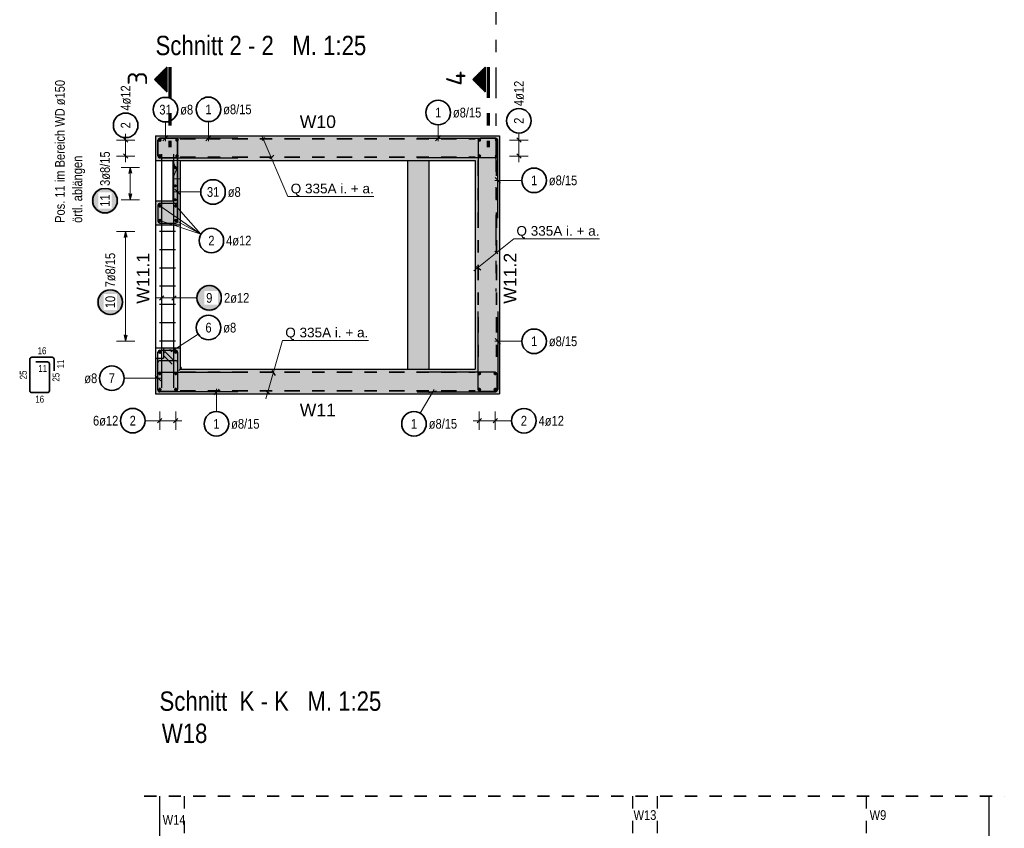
# Model space of a CAD drawing. Header units: millimetres. Extents: x -12.7 to 49.1, y -8.7 to 26.3.
# Tile 27 of 35: x 28.7 to 36.7, y 8.3 to 14.9. Entities that reach past the tile are written whole.
import ezdxf
from ezdxf.enums import TextEntityAlignment as Align

# ---------------------------------------------------------------- set-up
doc = ezdxf.new("R2010")
doc.units = ezdxf.units.MM
for name, pattern in [('DASHDOT', [1, 0.5, -0.25, 0, -0.25]), ('DASHDOTX2', [2, 1, -0.5, 0, -0.5]), ('HIDDEN', [0.375, 0.25, -0.125])]:
    doc.linetypes.add(name, pattern=pattern)
doc.layers.add('nplo Bewehrung', color=7, linetype='Continuous', lineweight=20)
doc.styles.add('Arial', font='arial.ttf')
doc.styles.add('Arial Narrow', font='ARIALN.TTF')
doc.styles.add('isocp', font='isocp', dxfattribs={"width": 1.1})
pattern_1 = [(360, (0, 0), (2e-18, 0.01), [])]

msp = doc.modelspace()

# ---------------------------------------------------------------- hatches: boundary and pattern name
at = {"lineweight": 50}
h = msp.add_hatch(dxfattribs=at)
h.set_pattern_fill('Mau', color=4, scale=0.01, angle=360, style=0, pattern_type=2)
h.set_pattern_definition(pattern_1)
h.paths.add_polyline_path([(29.9017, 14.3046), (29.9017, 14.5046), (29.8017, 14.4046)])
h = msp.add_hatch(dxfattribs=at)
h.set_pattern_fill('Mau', color=4, scale=0.01, angle=360, style=0, pattern_type=2)
h.set_pattern_definition(pattern_1)
h.paths.add_polyline_path([(32.4928, 14.3046), (32.4928, 14.5046), (32.3928, 14.4046)])
at = {"lineweight": 13, "true_color": 0xd7ffd7}
for points in [[(29.8096, 13.9464), (32.6096, 13.9464), (32.4096, 13.7464), (29.8096, 13.7464)], [(32.6096, 13.9464), (32.6096, 11.8464), (32.4096, 12.0464), (32.4096, 13.7464)], [(30.0096, 13.7464), (30.0096, 13.2214), (29.8096, 13.2214), (29.8096, 13.4164), (29.9496, 13.4164), (29.9496, 13.7464)], [(30.0096, 12.2214), (30.0096, 11.8464), (29.8096, 11.8464), (29.8096, 12.1364), (29.8746, 12.1364), (29.8746, 12.2214)], [(32.4096, 12.0464), (32.6096, 11.8464), (30.0096, 11.8464), (30.0096, 12.0464)]]:
    msp.add_hatch(color=254, dxfattribs=at).paths.add_polyline_path(points)
at = {"lineweight": 13, "true_color": 0xf08e8e}
msp.add_hatch(color=11, dxfattribs=at).paths.add_polyline_path([(32.0345, 13.7463), (32.0345, 12.0464), (31.8595, 12.0464), (31.8595, 13.7463)])
at = {"lineweight": 25, "true_color": 0xffffff}
for points in [[(29.5083, 13.4186), (29.5082, 13.4225), (29.508, 13.4263), (29.5077, 13.4301), (29.5072, 13.4339), (29.5066, 13.4377), (29.5059, 13.4415), (29.505, 13.4452), (29.5041, 13.4489), (29.5029, 13.4526), (29.5017, 13.4562), (29.5003, 13.4598), (29.4988, 13.4634), (29.4972, 13.4668), (29.4954, 13.4703), (29.4936, 13.4736), (29.4916, 13.4769), (29.4895, 13.4801), (29.4873, 13.4833), (29.485, 13.4863), (29.4826, 13.4893), (29.4801, 13.4922), (29.4774, 13.495), (29.4747, 13.4977), (29.4719, 13.5004), (29.469, 13.5029), (29.466, 13.5053), (29.463, 13.5076), (29.4598, 13.5098), (29.4566, 13.5119), (29.4533, 13.5139), (29.45, 13.5157), (29.4465, 13.5175), (29.4431, 13.5191), (29.4395, 13.5206), (29.4359, 13.522), (29.4323, 13.5232), (29.4286, 13.5244), (29.4249, 13.5254), (29.4212, 13.5262), (29.4174, 13.5269), (29.4136, 13.5275), (29.4098, 13.528), (29.406, 13.5284), (29.4022, 13.5286), (29.3983, 13.5286), (29.3945, 13.5286), (29.3906, 13.5284), (29.3868, 13.528), (29.383, 13.5275), (29.3792, 13.5269), (29.3754, 13.5262), (29.3717, 13.5254), (29.368, 13.5244), (29.3643, 13.5232), (29.3607, 13.522), (29.3571, 13.5206), (29.3536, 13.5191), (29.3501, 13.5175), (29.3467, 13.5157), (29.3433, 13.5139), (29.34, 13.5119), (29.3368, 13.5098), (29.3337, 13.5076), (29.3306, 13.5053), (29.3276, 13.5029), (29.3247, 13.5004), (29.3219, 13.4977), (29.3192, 13.495), (29.3166, 13.4922), (29.314, 13.4893), (29.3116, 13.4863), (29.3093, 13.4833), (29.3071, 13.4801), (29.305, 13.4769), (29.303, 13.4736), (29.3012, 13.4703), (29.2994, 13.4668), (29.2978, 13.4634), (29.2963, 13.4598), (29.2949, 13.4562), (29.2937, 13.4526), (29.2926, 13.4489), (29.2916, 13.4452), (29.2907, 13.4415), (29.29, 13.4377), (29.2894, 13.4339), (29.2889, 13.4301), (29.2886, 13.4263), (29.2884, 13.4225), (29.2883, 13.4186), (29.2884, 13.4148), (29.2886, 13.4109), (29.2889, 13.4071), (29.2894, 13.4033), (29.29, 13.3995), (29.2907, 13.3957), (29.2916, 13.392), (29.2926, 13.3883), (29.2937, 13.3846), (29.2949, 13.381), (29.2963, 13.3774), (29.2978, 13.3739), (29.2994, 13.3704), (29.3012, 13.367), (29.303, 13.3636), (29.305, 13.3603), (29.3071, 13.3571), (29.3093, 13.354), (29.3116, 13.3509), (29.314, 13.3479), (29.3166, 13.345), (29.3192, 13.3422), (29.3219, 13.3395), (29.3247, 13.3369), (29.3276, 13.3344), (29.3306, 13.3319), (29.3337, 13.3296), (29.3368, 13.3274), (29.34, 13.3253), (29.3433, 13.3234), (29.3467, 13.3215), (29.3501, 13.3198), (29.3536, 13.3181), (29.3571, 13.3166), (29.3607, 13.3153), (29.3643, 13.314), (29.368, 13.3129), (29.3717, 13.3119), (29.3754, 13.311), (29.3792, 13.3103), (29.383, 13.3097), (29.3868, 13.3092), (29.3906, 13.3089), (29.3945, 13.3087), (29.3983, 13.3086), (29.4022, 13.3087), (29.406, 13.3089), (29.4098, 13.3092), (29.4136, 13.3097), (29.4174, 13.3103), (29.4212, 13.311), (29.4249, 13.3119), (29.4286, 13.3129), (29.4323, 13.314), (29.4359, 13.3153), (29.4395, 13.3166), (29.4431, 13.3181), (29.4465, 13.3198), (29.45, 13.3215), (29.4533, 13.3234), (29.4566, 13.3253), (29.4598, 13.3274), (29.463, 13.3296), (29.466, 13.3319), (29.469, 13.3344), (29.4719, 13.3369), (29.4747, 13.3395), (29.4774, 13.3422), (29.4801, 13.345), (29.4826, 13.3479), (29.485, 13.3509), (29.4873, 13.354), (29.4895, 13.3571), (29.4916, 13.3603), (29.4936, 13.3636), (29.4954, 13.367), (29.4972, 13.3704), (29.4988, 13.3739), (29.5003, 13.3774), (29.5017, 13.381), (29.5029, 13.3846), (29.5041, 13.3883), (29.505, 13.392), (29.5059, 13.3957), (29.5066, 13.3995), (29.5072, 13.4033), (29.5077, 13.4071), (29.508, 13.4109)], [(29.5515, 12.5926), (29.5514, 12.5964), (29.5512, 12.6003), (29.5509, 12.6041), (29.5504, 12.6079), (29.5498, 12.6117), (29.5491, 12.6154), (29.5482, 12.6192), (29.5472, 12.6229), (29.5461, 12.6266), (29.5448, 12.6302), (29.5434, 12.6338), (29.5419, 12.6373), (29.5403, 12.6408), (29.5386, 12.6442), (29.5367, 12.6476), (29.5347, 12.6509), (29.5327, 12.6541), (29.5304, 12.6572), (29.5281, 12.6603), (29.5257, 12.6633), (29.5232, 12.6662), (29.5206, 12.669), (29.5179, 12.6717), (29.5151, 12.6743), (29.5122, 12.6768), (29.5092, 12.6793), (29.5061, 12.6816), (29.503, 12.6838), (29.4997, 12.6859), (29.4965, 12.6878), (29.4931, 12.6897), (29.4897, 12.6914), (29.4862, 12.6931), (29.4827, 12.6946), (29.4791, 12.6959), (29.4754, 12.6972), (29.4718, 12.6983), (29.4681, 12.6993), (29.4643, 12.7002), (29.4606, 12.7009), (29.4568, 12.7015), (29.453, 12.702), (29.4491, 12.7023), (29.4453, 12.7025), (29.4415, 12.7026), (29.4376, 12.7025), (29.4338, 12.7023), (29.43, 12.702), (29.4261, 12.7015), (29.4224, 12.7009), (29.4186, 12.7002), (29.4148, 12.6993), (29.4111, 12.6983), (29.4075, 12.6972), (29.4038, 12.6959), (29.4002, 12.6946), (29.3967, 12.6931), (29.3932, 12.6914), (29.3898, 12.6897), (29.3865, 12.6878), (29.3832, 12.6859), (29.3799, 12.6838), (29.3768, 12.6816), (29.3737, 12.6793), (29.3707, 12.6768), (29.3679, 12.6743), (29.365, 12.6717), (29.3623, 12.669), (29.3597, 12.6662), (29.3572, 12.6633), (29.3548, 12.6603), (29.3525, 12.6572), (29.3503, 12.6541), (29.3482, 12.6509), (29.3462, 12.6476), (29.3443, 12.6442), (29.3426, 12.6408), (29.341, 12.6373), (29.3395, 12.6338), (29.3381, 12.6302), (29.3368, 12.6266), (29.3357, 12.6229), (29.3347, 12.6192), (29.3339, 12.6154), (29.3331, 12.6117), (29.3325, 12.6079), (29.3321, 12.6041), (29.3317, 12.6003), (29.3315, 12.5964), (29.3315, 12.5926), (29.3315, 12.5887), (29.3317, 12.5849), (29.3321, 12.5811), (29.3325, 12.5773), (29.3331, 12.5735), (29.3339, 12.5697), (29.3347, 12.566), (29.3357, 12.5623), (29.3368, 12.5586), (29.3381, 12.555), (29.3395, 12.5514), (29.341, 12.5478), (29.3426, 12.5444), (29.3443, 12.5409), (29.3462, 12.5376), (29.3482, 12.5343), (29.3503, 12.5311), (29.3525, 12.5279), (29.3548, 12.5249), (29.3572, 12.5219), (29.3597, 12.519), (29.3623, 12.5162), (29.365, 12.5135), (29.3679, 12.5108), (29.3707, 12.5083), (29.3737, 12.5059), (29.3768, 12.5036), (29.3799, 12.5014), (29.3832, 12.4993), (29.3865, 12.4973), (29.3898, 12.4955), (29.3932, 12.4937), (29.3967, 12.4921), (29.4002, 12.4906), (29.4038, 12.4892), (29.4075, 12.488), (29.4111, 12.4868), (29.4148, 12.4858), (29.4186, 12.485), (29.4224, 12.4843), (29.4261, 12.4836), (29.43, 12.4832), (29.4338, 12.4828), (29.4376, 12.4826), (29.4415, 12.4826), (29.4453, 12.4826), (29.4491, 12.4828), (29.453, 12.4832), (29.4568, 12.4836), (29.4606, 12.4843), (29.4643, 12.485), (29.4681, 12.4858), (29.4718, 12.4868), (29.4754, 12.488), (29.4791, 12.4892), (29.4827, 12.4906), (29.4862, 12.4921), (29.4897, 12.4937), (29.4931, 12.4955), (29.4965, 12.4973), (29.4997, 12.4993), (29.503, 12.5014), (29.5061, 12.5036), (29.5092, 12.5059), (29.5122, 12.5083), (29.5151, 12.5108), (29.5179, 12.5135), (29.5206, 12.5162), (29.5232, 12.519), (29.5257, 12.5219), (29.5281, 12.5249), (29.5304, 12.5279), (29.5327, 12.5311), (29.5347, 12.5343), (29.5367, 12.5376), (29.5386, 12.5409), (29.5403, 12.5444), (29.5419, 12.5478), (29.5434, 12.5514), (29.5448, 12.555), (29.5461, 12.5586), (29.5472, 12.5623), (29.5482, 12.566), (29.5491, 12.5697), (29.5498, 12.5735), (29.5504, 12.5773), (29.5509, 12.5811), (29.5512, 12.5849)], [(30.357, 12.6273), (30.357, 12.6311), (30.3568, 12.635), (30.3564, 12.6388), (30.356, 12.6426), (30.3554, 12.6464), (30.3546, 12.6502), (30.3538, 12.6539), (30.3528, 12.6576), (30.3516, 12.6613), (30.3504, 12.6649), (30.349, 12.6685), (30.3475, 12.672), (30.3459, 12.6755), (30.3441, 12.6789), (30.3423, 12.6823), (30.3403, 12.6856), (30.3382, 12.6888), (30.336, 12.6919), (30.3337, 12.695), (30.3313, 12.698), (30.3288, 12.7009), (30.3262, 12.7037), (30.3234, 12.7064), (30.3206, 12.709), (30.3177, 12.7115), (30.3147, 12.714), (30.3117, 12.7163), (30.3085, 12.7185), (30.3053, 12.7206), (30.302, 12.7225), (30.2987, 12.7244), (30.2952, 12.7261), (30.2918, 12.7278), (30.2882, 12.7293), (30.2846, 12.7306), (30.281, 12.7319), (30.2773, 12.733), (30.2736, 12.734), (30.2699, 12.7349), (30.2661, 12.7356), (30.2623, 12.7362), (30.2585, 12.7367), (30.2547, 12.737), (30.2509, 12.7372), (30.247, 12.7373), (30.2432, 12.7372), (30.2394, 12.737), (30.2355, 12.7367), (30.2317, 12.7362), (30.2279, 12.7356), (30.2242, 12.7349), (30.2204, 12.734), (30.2167, 12.733), (30.213, 12.7319), (30.2094, 12.7306), (30.2058, 12.7293), (30.2023, 12.7278), (30.1988, 12.7261), (30.1954, 12.7244), (30.192, 12.7225), (30.1887, 12.7206), (30.1855, 12.7185), (30.1824, 12.7163), (30.1793, 12.714), (30.1763, 12.7115), (30.1734, 12.709), (30.1706, 12.7064), (30.1679, 12.7037), (30.1653, 12.7009), (30.1628, 12.698), (30.1603, 12.695), (30.158, 12.6919), (30.1558, 12.6888), (30.1537, 12.6856), (30.1518, 12.6823), (30.1499, 12.6789), (30.1482, 12.6755), (30.1465, 12.672), (30.145, 12.6685), (30.1437, 12.6649), (30.1424, 12.6613), (30.1413, 12.6576), (30.1403, 12.6539), (30.1394, 12.6502), (30.1387, 12.6464), (30.1381, 12.6426), (30.1376, 12.6388), (30.1373, 12.635), (30.1371, 12.6311), (30.137, 12.6273), (30.1371, 12.6234), (30.1373, 12.6196), (30.1376, 12.6158), (30.1381, 12.612), (30.1387, 12.6082), (30.1394, 12.6044), (30.1403, 12.6007), (30.1413, 12.597), (30.1424, 12.5933), (30.1437, 12.5897), (30.145, 12.5861), (30.1465, 12.5825), (30.1482, 12.5791), (30.1499, 12.5756), (30.1518, 12.5723), (30.1537, 12.569), (30.1558, 12.5658), (30.158, 12.5626), (30.1603, 12.5596), (30.1628, 12.5566), (30.1653, 12.5537), (30.1679, 12.5509), (30.1706, 12.5482), (30.1734, 12.5455), (30.1763, 12.543), (30.1793, 12.5406), (30.1824, 12.5383), (30.1855, 12.5361), (30.1887, 12.534), (30.192, 12.532), (30.1954, 12.5302), (30.1988, 12.5284), (30.2023, 12.5268), (30.2058, 12.5253), (30.2094, 12.5239), (30.213, 12.5227), (30.2167, 12.5215), (30.2204, 12.5205), (30.2242, 12.5197), (30.2279, 12.519), (30.2317, 12.5184), (30.2355, 12.5179), (30.2394, 12.5176), (30.2432, 12.5173), (30.247, 12.5173), (30.2509, 12.5173), (30.2547, 12.5176), (30.2585, 12.5179), (30.2623, 12.5184), (30.2661, 12.519), (30.2699, 12.5197), (30.2736, 12.5205), (30.2773, 12.5215), (30.281, 12.5227), (30.2846, 12.5239), (30.2882, 12.5253), (30.2918, 12.5268), (30.2952, 12.5284), (30.2987, 12.5302), (30.302, 12.532), (30.3053, 12.534), (30.3085, 12.5361), (30.3117, 12.5383), (30.3147, 12.5406), (30.3177, 12.543), (30.3206, 12.5455), (30.3234, 12.5482), (30.3262, 12.5509), (30.3288, 12.5537), (30.3313, 12.5566), (30.3337, 12.5596), (30.336, 12.5626), (30.3382, 12.5658), (30.3403, 12.569), (30.3423, 12.5723), (30.3441, 12.5756), (30.3459, 12.5791), (30.3475, 12.5825), (30.349, 12.5861), (30.3504, 12.5897), (30.3516, 12.5933), (30.3528, 12.597), (30.3538, 12.6007), (30.3546, 12.6044), (30.3554, 12.6082), (30.356, 12.612), (30.3564, 12.6158), (30.3568, 12.6196)]]:
    msp.add_hatch(color=7, dxfattribs=at).paths.add_polyline_path(points)

# ---------------------------------------------------------------- linework, layer by layer
at = {"color": 3, "linetype": 'DASHDOTX2', "lineweight": 25, "ltscale": 0.25}
msp.add_line((32.5796, 19.9026), (32.5796, 12.6798), dxfattribs=at)
at = {"color": 2, "linetype": 'Continuous', "lineweight": 35}
for p, q in [((29.9017, 14.5046), (29.8017, 14.4046)), ((29.9017, 14.5046), (29.9017, 14.3046)), ((32.4928, 14.5046), (32.3928, 14.4046)), ((32.4928, 14.5046), (32.4928, 14.3046)), ((29.8017, 14.4046), (29.9017, 14.3046)), ((32.3928, 14.4046), (32.4928, 14.3046)), ((28.7865, 11.8721), (28.7865, 12.1276)), ((28.8025, 12.1436), (28.968, 12.1436)), ((28.8365, 12.1061), (28.9305, 12.1061)), ((28.984, 12.1276), (28.984, 12.0336)), ((28.9465, 12.0901), (28.9465, 11.8721)), ((28.9305, 11.8561), (28.8025, 11.8561))]:
    msp.add_line(p, q, dxfattribs=at)
at = {"color": 1, "linetype": 'DASHDOTX2', "lineweight": 70, "ltscale": 0.25}
for p, q in [((29.9267, 14.5046), (29.9267, 13.8546)), ((32.5178, 14.5046), (32.5178, 13.8546))]:
    msp.add_line(p, q, dxfattribs=at)
at = {"color": 5, "linetype": 'Continuous', "lineweight": 18}
for p, q in [((29.8903, 14.0593), (29.8903, 13.9014)), ((30.2404, 14.0615), (30.2404, 13.9014)), ((32.1098, 14.0354), (32.1098, 13.9014)), ((29.5665, 13.7314), (29.5665, 13.9614)), ((29.5665, 13.9314), (29.5665, 13.9614)), ((32.7665, 13.9685), (32.7665, 13.9614)), ((32.7665, 13.7314), (32.7665, 13.9614)), ((29.4915, 13.9114), (29.6415, 13.9114)), ((29.4915, 13.9114), (29.6415, 13.9114)), ((30.8875, 13.4524), (30.677, 13.9416)), ((32.6915, 13.9114), (32.8415, 13.9114)), ((32.6915, 13.9114), (32.8415, 13.9114)), ((29.4915, 13.7814), (29.6415, 13.7814)), ((29.4915, 13.7814), (29.6415, 13.7814)), ((32.6915, 13.7814), (32.8415, 13.7814)), ((32.6915, 13.7814), (32.8415, 13.7814)), ((29.6796, 13.6889), (29.5296, 13.6889)), ((29.6046, 13.6889), (29.6046, 13.4254)), ((32.7905, 13.5838), (32.5696, 13.5838)), ((30.1775, 13.4891), (29.9646, 13.4891)), ((29.5296, 13.4254), (29.6796, 13.4254)), ((31.5865, 13.4524), (30.8875, 13.4524)), ((29.8446, 13.3764), (30.1795, 13.1471)), ((29.9746, 13.3764), (30.1795, 13.1471)), ((29.8446, 13.2564), (30.1795, 13.1471)), ((29.9746, 13.2564), (30.1795, 13.1471)), ((29.6415, 13.1674), (29.4915, 13.1674)), ((29.5665, 12.2754), (29.5665, 13.1674)), ((32.7243, 13.1077), (32.4005, 12.8484)), ((33.4232, 13.1077), (32.7243, 13.1077)), ((29.8606, 12.7023), (29.8606, 12.5523)), ((29.9586, 12.7023), (29.9586, 12.5523)), ((29.8106, 12.6273), (30.0086, 12.6273)), ((30.147, 12.6273), (30.0086, 12.6273)), ((29.4915, 12.2754), (29.6415, 12.2754)), ((30.1568, 12.3312), (29.9336, 12.1879)), ((30.8432, 12.2804), (30.7061, 11.8068)), ((31.5422, 12.2804), (30.8432, 12.2804)), ((32.7905, 12.2738), (32.5696, 12.2738)), ((29.5539, 11.9732), (29.8546, 11.9732)), ((30.3049, 11.7023), (30.3049, 11.8864)), ((31.9634, 11.6886), (32.0773, 11.8829)), ((29.8447, 11.7028), (29.8447, 11.5528)), ((29.8447, 11.7028), (29.8447, 11.5528)), ((29.8447, 11.7028), (29.8447, 11.5528)), ((29.9747, 11.7028), (29.9747, 11.5528)), ((29.9747, 11.7028), (29.9747, 11.5528)), ((29.9747, 11.7028), (29.9747, 11.5528)), ((32.4446, 11.5523), (32.4446, 11.7023)), ((32.4446, 11.5523), (32.4446, 11.7023)), ((32.5746, 11.5523), (32.5746, 11.7023)), ((32.5746, 11.5523), (32.5746, 11.7023)), ((29.724, 11.6278), (29.7947, 11.6278)), ((29.7947, 11.6278), (30.0247, 11.6278)), ((32.6246, 11.6273), (32.3946, 11.6273)), ((32.7073, 11.6273), (32.6246, 11.6273))]:
    msp.add_line(p, q, dxfattribs=at)
at = {"color": 3, "linetype": 'Continuous', "lineweight": 25}
for p, q in [((29.8096, 13.9464), (32.6096, 13.9464)), ((29.8096, 13.9464), (29.8096, 13.7464)), ((29.8682, 13.9043), (29.9123, 13.9485)), ((30.2183, 13.9043), (30.2625, 13.9485)), ((32.0877, 13.9043), (32.1319, 13.9485)), ((29.5488, 13.929), (29.5841, 13.8937)), ((29.5488, 13.929), (29.5841, 13.8937)), ((29.8296, 13.9104), (29.8296, 13.7824)), ((29.8296, 13.7824), (29.8296, 13.9104)), ((30.4796, 13.9264), (29.8456, 13.9264)), ((29.8456, 13.9264), (29.9736, 13.9264)), ((29.9896, 13.2524), (29.9896, 13.9114)), ((29.9896, 13.9104), (29.9896, 13.2514)), ((30.6798, 13.9074), (30.6997, 13.9335)), ((31.9396, 13.9264), (32.5736, 13.9264)), ((32.4346, 13.9104), (32.4346, 13.2764)), ((32.5786, 13.9264), (32.4506, 13.9264)), ((32.5896, 13.9104), (32.5896, 13.7824)), ((32.5946, 13.2764), (32.5946, 13.9104)), ((32.7488, 13.929), (32.7841, 13.8937)), ((32.7488, 13.929), (32.7841, 13.8937)), ((29.5488, 13.799), (29.5841, 13.7637)), ((29.5488, 13.799), (29.5841, 13.7637)), ((29.8606, 11.8964), (29.8606, 13.7964)), ((29.9586, 11.8964), (29.9586, 13.7964)), ((30.7396, 13.7579), (30.7732, 13.7878)), ((32.7488, 13.799), (32.7841, 13.7637)), ((32.7488, 13.799), (32.7841, 13.7637)), ((29.8096, 13.7464), (29.9496, 13.7464)), ((29.8096, 13.7464), (29.8096, 13.4164)), ((29.8456, 13.7664), (30.4796, 13.7664)), ((29.9896, 13.7664), (29.8456, 13.7664)), ((29.9496, 13.7464), (29.9496, 13.4164)), ((30.0096, 13.7464), (32.4096, 13.7464)), ((30.0096, 13.7464), (30.0096, 13.2214)), ((31.8595, 13.7463), (31.8595, 12.0464)), ((32.5736, 13.7664), (31.9396, 13.7664)), ((32.0345, 13.7463), (32.0345, 12.0464)), ((32.4096, 13.7464), (32.4096, 12.0464)), ((29.6046, 13.6889), (29.5912, 13.6389)), ((29.618, 13.6389), (29.6046, 13.6889)), ((32.5726, 13.6059), (32.6167, 13.5618)), ((29.5912, 13.4754), (29.6046, 13.4254)), ((29.6046, 13.4254), (29.618, 13.4754)), ((29.9676, 13.5112), (30.0117, 13.4671)), ((29.8096, 13.4164), (29.9496, 13.4164)), ((29.8096, 13.4164), (29.8096, 13.2214)), ((29.9896, 13.3964), (29.8456, 13.3964)), ((29.8296, 13.3804), (29.8296, 13.2524)), ((29.8096, 13.2214), (30.0096, 13.2214)), ((29.8096, 13.2214), (29.8096, 12.2214)), ((29.8456, 13.2364), (29.9736, 13.2364)), ((30.0096, 13.2214), (30.0096, 12.2214)), ((29.5665, 13.1674), (29.5531, 13.1174)), ((29.5799, 13.1174), (29.5665, 13.1674)), ((29.9716, 13.1674), (29.8416, 13.1674)), ((29.9716, 13.0187), (29.8416, 13.0187)), ((32.5717, 13.007), (32.5961, 12.9851)), ((29.9716, 12.87), (29.8416, 12.87)), ((32.4193, 12.8824), (32.4581, 12.855)), ((29.9716, 12.7214), (29.8416, 12.7214)), ((29.8783, 12.645), (29.843, 12.6096)), ((29.9763, 12.645), (29.941, 12.6096)), ((29.9716, 12.5727), (29.8416, 12.5727)), ((32.4346, 11.8824), (32.4346, 12.5164)), ((32.5946, 12.5164), (32.5946, 11.8824)), ((29.9716, 12.424), (29.8416, 12.424)), ((29.5531, 12.3254), (29.5665, 12.2754)), ((29.5665, 12.2754), (29.5799, 12.3254)), ((29.9716, 12.2754), (29.8416, 12.2754)), ((32.5726, 12.2959), (32.6167, 12.2517)), ((29.8096, 12.2214), (29.8746, 12.2214)), ((29.8096, 12.2214), (29.8096, 12.1364)), ((29.8296, 11.8824), (29.8296, 12.1854)), ((29.8456, 12.2014), (29.9736, 12.2014)), ((29.8746, 12.2214), (30.0096, 12.2214)), ((29.8746, 12.2214), (29.8746, 12.1364)), ((29.9241, 12.208), (29.9852, 12.1947)), ((29.9896, 12.1854), (29.9896, 11.8824)), ((30.0096, 12.2214), (30.0096, 12.0464)), ((29.8096, 12.1364), (29.8746, 12.1364)), ((29.8096, 12.1364), (29.8096, 11.8464)), ((29.8296, 11.8824), (29.8296, 12.1004)), ((29.8456, 12.1164), (29.9736, 12.1164)), ((29.8796, 12.1164), (29.9736, 12.1164)), ((29.9896, 12.1004), (29.9896, 11.8824)), ((29.9896, 12.1004), (29.9896, 12.0064)), ((29.8456, 12.0214), (30.4796, 12.0214)), ((30.0096, 12.0674), (30.0202, 12.0571)), ((30.0097, 12.0465), (30.0096, 12.0464)), ((30.0096, 12.0464), (32.4096, 12.0464)), ((30.0138, 12.0506), (30.0097, 12.0465)), ((30.0171, 12.054), (30.0138, 12.0506)), ((30.0194, 12.0563), (30.0171, 12.054)), ((30.0202, 12.0571), (30.0194, 12.0563)), ((30.7559, 12.0374), (30.7831, 11.9962)), ((32.5736, 12.0214), (31.9396, 12.0214)), ((29.8517, 11.9511), (29.8076, 11.9953)), ((29.8296, 11.8774), (29.8296, 12.0054)), ((29.9896, 11.9764), (29.9896, 11.8824)), ((32.5896, 11.8774), (32.5896, 12.0054)), ((29.9736, 11.8664), (29.8456, 11.8664)), ((29.9736, 11.8664), (29.8456, 11.8664)), ((30.4796, 11.8614), (29.8456, 11.8614)), ((29.9736, 11.8664), (29.8796, 11.8664)), ((30.327, 11.8835), (30.2828, 11.8393)), ((30.7016, 11.8769), (30.737, 11.8481)), ((31.9396, 11.8614), (32.5736, 11.8614)), ((32.0949, 11.8693), (32.0344, 11.8535)), ((32.5786, 11.8664), (32.4506, 11.8664)), ((29.8096, 11.8464), (30.0096, 11.8464)), ((30.0096, 11.8464), (32.6096, 11.8464)), ((29.8623, 11.6455), (29.827, 11.6102)), ((29.8623, 11.6455), (29.827, 11.6102)), ((29.8623, 11.6455), (29.827, 11.6102)), ((29.9923, 11.6455), (29.957, 11.6102)), ((29.9923, 11.6455), (29.957, 11.6102)), ((29.9923, 11.6455), (29.957, 11.6102)), ((32.427, 11.6096), (32.4623, 11.645)), ((32.427, 11.6096), (32.4623, 11.645)), ((32.557, 11.6096), (32.5923, 11.645)), ((32.557, 11.6096), (32.5923, 11.645)), ((29.8418, 8.5707), (29.8418, 7.7451)), ((36.5918, 8.5707), (36.5918, 7.7451))]:
    msp.add_line(p, q, dxfattribs=at)
at = {"color": 2, "linetype": 'DASHDOT', "lineweight": 35, "ltscale": 0.25}
for p, q in [((30.0096, 13.9214), (32.4096, 13.9214)), ((30.0096, 13.7714), (32.4096, 13.7714)), ((32.4346, 13.7464), (32.4346, 12.0464)), ((32.5846, 13.7464), (32.5846, 12.0464)), ((30.0096, 12.0214), (32.4096, 12.0214)), ((30.0096, 11.8714), (32.4096, 11.8714))]:
    msp.add_line(p, q, dxfattribs=at)
at = {"color": 5, "linetype": 'HIDDEN', "lineweight": 18, "ltscale": 0.25}
for p, q in [((29.9496, 13.7464), (30.0096, 13.7464)), ((29.9496, 13.5964), (30.0096, 13.7464)), ((29.9496, 13.7464), (30.0096, 13.5964)), ((29.9496, 13.5964), (30.0096, 13.5964))]:
    msp.add_line(p, q, dxfattribs=at)
at = {"color": 3, "linetype": 'HIDDEN', "lineweight": 25, "ltscale": 0.25}
for p, q in [((29.8788, 12.1831), (29.8747, 12.179)), ((29.8821, 12.1865), (29.8788, 12.1831)), ((29.8844, 12.1888), (29.8821, 12.1865)), ((29.8852, 12.1896), (29.8844, 12.1888)), ((29.8852, 12.1896), (30.0096, 12.0674)), ((29.8747, 12.179), (29.8746, 12.1789)), ((29.8746, 12.1579), (29.9991, 12.0357)), ((30, 12.0365), (29.9991, 12.0357)), ((30.0023, 12.0389), (30, 12.0365)), ((30.0057, 12.0424), (30.0023, 12.0389)), ((30.0096, 12.0464), (30.0057, 12.0424)), ((30.0418, 8.5707), (30.0418, 7.7451)), ((33.6918, 8.5707), (33.6918, 7.7451)), ((33.8918, 8.5707), (33.8918, 7.7451)), ((35.5918, 8.5707), (35.5918, 7.7451))]:
    msp.add_line(p, q, dxfattribs=at)
at = {"color": 2, "linetype": 'HIDDEN', "lineweight": 35, "ltscale": 0.25}
msp.add_line((29.7168, 8.5707), (36.7168, 8.5707), dxfattribs=at)
at = {"color": 2, "linetype": 'Continuous', "lineweight": 35}
for centre in [(29.8903, 14.1593), (30.2404, 14.1615), (32.1098, 14.1354), (29.5665, 14.0314), (32.7665, 14.0685), (32.8905, 13.5838), (30.2775, 13.4891), (29.3983, 13.4186), (30.2641, 13.0938), (29.4415, 12.5926), (30.247, 12.6273), (30.2409, 12.3852), (32.8905, 12.2738), (29.4539, 11.9732), (29.624, 11.6278), (30.3049, 11.6023), (31.9129, 11.6023), (32.8073, 11.6273)]:
    msp.add_circle(centre, 0.1, dxfattribs=at)
at = {"color": 4, "linetype": 'Continuous', "lineweight": 50}
for centre, radius in [((29.8446, 13.9114), 0.006), ((29.8446, 13.9114), 0.006), ((29.8446, 13.9114), 0.0054), ((29.8446, 13.9114), 0.0042), ((29.8446, 13.9114), 0.003), ((29.8446, 13.9114), 0.0018), ((29.8446, 13.9114), 0.0006), ((29.9846, 13.9114), 0.006), ((29.9846, 13.9114), 0.006), ((29.9846, 13.9114), 0.0054), ((29.9846, 13.9114), 0.0042), ((29.9846, 13.9114), 0.003), ((29.9846, 13.9114), 0.0018), ((29.9846, 13.9114), 0.0006), ((32.4446, 13.9114), 0.006), ((32.4446, 13.9114), 0.006), ((32.4446, 13.9114), 0.0054), ((32.4446, 13.9114), 0.0042), ((32.4446, 13.9114), 0.003), ((32.4446, 13.9114), 0.0018), ((32.4446, 13.9114), 0.0006), ((32.5846, 13.9114), 0.006), ((32.5846, 13.9114), 0.006), ((32.5846, 13.9114), 0.0054), ((32.5846, 13.9114), 0.0042), ((32.5846, 13.9114), 0.003), ((32.5846, 13.9114), 0.0018), ((32.5846, 13.9114), 0.0006), ((29.8446, 13.7814), 0.006), ((29.8446, 13.7814), 0.006), ((29.8446, 13.7814), 0.0054), ((29.8446, 13.7814), 0.0042), ((29.8446, 13.7814), 0.003), ((29.8446, 13.7814), 0.0018), ((29.8446, 13.7814), 0.0006), ((29.9846, 13.7814), 0.006), ((29.9846, 13.7814), 0.006), ((29.9846, 13.7814), 0.0054), ((29.9846, 13.7814), 0.0042), ((29.9846, 13.7814), 0.003), ((29.9846, 13.7814), 0.0018), ((29.9846, 13.7814), 0.0006), ((32.4446, 13.7814), 0.006), ((32.4446, 13.7814), 0.006), ((32.4446, 13.7814), 0.0054), ((32.4446, 13.7814), 0.0042), ((32.4446, 13.7814), 0.003), ((32.4446, 13.7814), 0.0018), ((32.4446, 13.7814), 0.0006), ((32.5846, 13.7814), 0.006), ((32.5846, 13.7814), 0.006), ((32.5846, 13.7814), 0.0054), ((32.5846, 13.7814), 0.0042), ((32.5846, 13.7814), 0.003), ((32.5846, 13.7814), 0.0018), ((32.5846, 13.7814), 0.0006), ((29.9706, 13.6889), 0.004), ((29.9706, 13.6889), 0.004), ((29.9706, 13.6889), 0.0036), ((29.9706, 13.6889), 0.0028), ((29.9706, 13.6889), 0.002), ((29.9706, 13.6889), 0.0012), ((29.9706, 13.6889), 0.0004), ((29.9706, 13.5389), 0.004), ((29.9706, 13.5389), 0.004), ((29.9706, 13.5389), 0.0036), ((29.9706, 13.5389), 0.0028), ((29.9706, 13.5389), 0.002), ((29.9706, 13.5389), 0.0012), ((29.9706, 13.5389), 0.0004), ((29.8446, 13.3764), 0.006), ((29.8446, 13.3764), 0.006), ((29.8446, 13.3764), 0.0054), ((29.9706, 13.4254), 0.004), ((29.9706, 13.4254), 0.004), ((29.9706, 13.4254), 0.0036), ((29.9706, 13.4254), 0.0028), ((29.9706, 13.4254), 0.002), ((29.9746, 13.3764), 0.006), ((29.9746, 13.3764), 0.006), ((29.9746, 13.3764), 0.0054), ((29.9706, 13.4254), 0.0012), ((29.9706, 13.4254), 0.0004), ((29.8446, 13.3764), 0.0042), ((29.8446, 13.3764), 0.003), ((29.8446, 13.3764), 0.0018), ((29.8446, 13.3764), 0.0006), ((29.9746, 13.3764), 0.0042), ((29.9746, 13.3764), 0.003), ((29.9746, 13.3764), 0.0018), ((29.9746, 13.3764), 0.0006), ((29.8446, 13.2564), 0.006), ((29.8446, 13.2564), 0.006), ((29.8446, 13.2564), 0.0054), ((29.8446, 13.2564), 0.0042), ((29.8446, 13.2564), 0.003), ((29.8446, 13.2564), 0.0018), ((29.8446, 13.2564), 0.0006), ((29.9746, 13.2564), 0.006), ((29.9746, 13.2564), 0.006), ((29.9746, 13.2564), 0.0054), ((29.9746, 13.2564), 0.0042), ((29.9746, 13.2564), 0.003), ((29.9746, 13.2564), 0.0018), ((29.9746, 13.2564), 0.0006), ((29.8446, 12.1864), 0.006), ((29.8446, 12.1864), 0.006), ((29.8446, 12.1864), 0.0054), ((29.8446, 12.1864), 0.0042), ((29.8446, 12.1864), 0.003), ((29.8446, 12.1864), 0.0018), ((29.8446, 12.1864), 0.0006), ((29.9746, 12.1864), 0.006), ((29.9746, 12.1864), 0.006), ((29.9746, 12.1864), 0.0054), ((29.9746, 12.1864), 0.0042), ((29.9746, 12.1864), 0.003), ((29.9746, 12.1864), 0.0018), ((29.9746, 12.1864), 0.0006), ((29.8446, 12.0114), 0.006), ((29.8446, 12.0114), 0.006), ((29.8446, 12.0114), 0.0054), ((29.8446, 12.0114), 0.0042), ((29.8446, 12.0114), 0.003), ((29.8446, 12.0114), 0.0018), ((29.8446, 12.0114), 0.0006), ((29.9746, 12.0114), 0.006), ((29.9746, 12.0114), 0.006), ((29.9746, 12.0114), 0.0054), ((29.9746, 12.0114), 0.0042), ((29.9746, 12.0114), 0.003), ((29.9746, 12.0114), 0.0018), ((29.9746, 12.0114), 0.0006), ((32.4446, 12.0114), 0.006), ((32.4446, 12.0114), 0.006), ((32.4446, 12.0114), 0.0054), ((32.4446, 12.0114), 0.0042), ((32.4446, 12.0114), 0.003), ((32.4446, 12.0114), 0.0018), ((32.4446, 12.0114), 0.0006), ((32.5746, 12.0114), 0.006), ((32.5746, 12.0114), 0.006), ((32.5746, 12.0114), 0.0054), ((32.5746, 12.0114), 0.0042), ((32.5746, 12.0114), 0.003), ((32.5746, 12.0114), 0.0018), ((32.5746, 12.0114), 0.0006), ((29.8446, 11.8814), 0.006), ((29.8446, 11.8814), 0.006), ((29.8446, 11.8814), 0.0054), ((29.8446, 11.8814), 0.0042), ((29.8446, 11.8814), 0.003), ((29.8446, 11.8814), 0.0018), ((29.8446, 11.8814), 0.0006), ((29.9746, 11.8814), 0.006), ((29.9746, 11.8814), 0.006), ((29.9746, 11.8814), 0.0054), ((29.9746, 11.8814), 0.0042), ((29.9746, 11.8814), 0.003), ((29.9746, 11.8814), 0.0018), ((29.9746, 11.8814), 0.0006), ((32.4446, 11.8814), 0.006), ((32.4446, 11.8814), 0.006), ((32.4446, 11.8814), 0.0054), ((32.4446, 11.8814), 0.0042), ((32.4446, 11.8814), 0.003), ((32.4446, 11.8814), 0.0018), ((32.4446, 11.8814), 0.0006), ((32.5746, 11.8814), 0.006), ((32.5746, 11.8814), 0.006), ((32.5746, 11.8814), 0.0054), ((32.5746, 11.8814), 0.0042), ((32.5746, 11.8814), 0.003), ((32.5746, 11.8814), 0.0018), ((32.5746, 11.8814), 0.0006)]:
    msp.add_circle(centre, radius, dxfattribs=at)
at = {"color": 3, "linetype": 'Continuous', "lineweight": 25}
for centre, start, end in [((29.8456, 13.9104), 90, 180), ((29.8456, 13.9104), 90, 180), ((29.9736, 13.9104), 0, 90), ((32.4506, 13.9104), 90, 180), ((32.5736, 13.9104), 0, 90), ((32.5786, 13.9104), 0, 90), ((29.8456, 13.7824), 180, 270), ((29.8456, 13.7824), 180, 270), ((32.5736, 13.7824), 270, 0), ((29.8456, 13.3804), 90, 180), ((29.8456, 13.2524), 180, 270), ((29.9736, 13.2524), 270, 0), ((29.8456, 12.1854), 90, 180), ((29.9736, 12.1854), 0, 90), ((29.8456, 12.1004), 90, 180), ((29.9736, 12.1004), 0, 90), ((29.9736, 12.1004), 0, 90), ((29.8456, 12.0054), 90, 180), ((32.5736, 12.0054), 0, 90), ((29.8456, 11.8824), 180, 270.00096), ((29.8456, 11.8824), 180, 270), ((29.8456, 11.8774), 180, 270), ((29.9736, 11.8824), 270.00096, 0), ((29.9736, 11.8824), 270.00096, 0), ((29.9736, 11.8824), 270, 0), ((32.4506, 11.8824), 180, 270), ((32.5736, 11.8774), 270, 0), ((32.5786, 11.8824), 270, 0)]:
    msp.add_arc(centre, 0.016, start, end, dxfattribs=at)
at = {"color": 2, "linetype": 'Continuous', "lineweight": 35}
for centre, start, end in [((28.8025, 12.1276), 90, 180), ((28.9305, 12.0901), 0, 90), ((28.968, 12.1276), 0, 90), ((28.8025, 11.8721), 180, 270), ((28.9305, 11.8721), 270, 0)]:
    msp.add_arc(centre, 0.016, start, end, dxfattribs=at)
at = {"layer": 'nplo Bewehrung', "color": 9, "linetype": 'Continuous', "lineweight": 0}
msp.add_line((29.9556, 12.0464), (29.9556, 13.7464), dxfattribs=at)

# ---------------------------------------------------------------- texts
at = {"color": 1, "lineweight": 70, "style": 'Arial Narrow'}
for s, p in [('Schnitt 2 - 2   M. 1:25', (29.8096, 14.6028)), ('Schnitt  K - K   M. 1:25', (29.8418, 9.2667)), ('W18', (29.8607, 9.0048))]:
    msp.add_text(s, height=0.1575, dxfattribs=at).set_placement(p)
at = {"color": 2, "lineweight": 35, "style": 'Arial Narrow'}
for s, p in [('Pos. 11 im Bereich WD ø150', (29.0711, 13.2376)), ('örtl. ablängen', (29.2129, 13.2376))]:
    msp.add_text(s, height=0.07875, rotation=90, dxfattribs=at).set_placement(p)
at = {"color": 2, "lineweight": 35, "style": 'isocp', "width": 1.15}
for s, p in [('3', (29.741, 14.4138)), ('4', (32.3321, 14.4138))]:
    msp.add_text(s, height=0.1575, rotation=90, dxfattribs=at).set_placement(p, align=Align.CENTER)
at = {"color": 4, "lineweight": 50, "style": 'Arial'}
for s, p in [('W10', (30.9833, 14.0099)), ('W11', (30.9833, 11.6642))]:
    msp.add_text(s, height=0.1025, dxfattribs=at).set_placement(p)
at = {"color": 2, "lineweight": 35, "style": 'Arial'}
for p in [(30.9099, 13.4779), (32.7467, 13.1332), (30.8656, 12.306)]:
    msp.add_text('Q 335A i. + a.', height=0.07875, dxfattribs=at).set_placement(p)
at = {"color": 4, "lineweight": 50, "style": 'Arial'}
msp.add_text('W11.1', height=0.1025, rotation=90, dxfattribs=at).set_placement((29.7593, 12.5798))
at = {"color": 9, "lineweight": 0, "style": 'Arial Narrow'}
for s, p in [('W14', (29.8676, 8.3399)), ('W13', (33.6997, 8.3787)), ('W9', (35.621, 8.3787))]:
    msp.add_text(s, height=0.07875, dxfattribs=at).set_placement(p)
at = {"color": 2, "lineweight": 35, "attachment_point": 1, "rotation": 90, "line_spacing_factor": 0.9, "style": 'Arial Narrow'}
for s, insert, char_height in [('4ø12', (32.7271, 14.1885), 0.07875), ('4ø12', (29.5271, 14.1514), 0.07875), ('2', (29.5271, 14.0066), 0.0788), ('2', (32.7271, 14.0437), 0.0788)]:
    msp.add_mtext(s, dxfattribs=dict(at, insert=insert, char_height=char_height))
at = {"color": 2, "lineweight": 35, "attachment_point": 1, "line_spacing_factor": 0.9, "style": 'Arial Narrow'}
for s, insert, char_height in [('31', (29.8406, 14.1987), 0.07875), ('ø8', (30.0103, 14.1987), 0.07875), ('1', (30.2156, 14.2009), 0.0788), ('ø8/15', (30.3604, 14.2009), 0.07875), ('1', (32.085, 14.1747), 0.0788), ('ø8/15', (32.2298, 14.1747), 0.07875), ('1', (32.8657, 13.6232), 0.0788), ('ø8/15', (33.0105, 13.6232), 0.07875), ('31', (30.2278, 13.5285), 0.07875), ('ø8', (30.3975, 13.5285), 0.07875), ('2', (30.2393, 13.1332), 0.0788), ('4ø12', (30.3841, 13.1332), 0.07875), ('6', (30.2161, 12.4246), 0.0788), ('ø8', (30.3609, 12.4246), 0.07875), ('1', (32.8657, 12.3132), 0.0788), ('ø8/15', (33.0105, 12.3132), 0.07875), ('ø8', (29.23, 12.0126), 0.07875), ('7', (29.4291, 12.0126), 0.0788), ('6ø12', (29.3009, 11.6672), 0.07875), ('2', (29.5992, 11.6672), 0.0788), ('1', (30.28, 11.6417), 0.0788), ('ø8/15', (30.4249, 11.6417), 0.07875), ('1', (31.8881, 11.6417), 0.0788), ('ø8/15', (32.0329, 11.6417), 0.07875), ('2', (32.7825, 11.6667), 0.0788), ('4ø12', (32.9273, 11.6667), 0.07875)]:
    msp.add_mtext(s, dxfattribs=dict(at, insert=insert, char_height=char_height))
at = {"color": 3, "lineweight": 25, "char_height": 0.05625, "attachment_point": 1, "line_spacing_factor": 0.9, "style": 'Arial Narrow'}
for s, insert in [('16', (28.8498, 12.2248)), ('11', (28.856, 12.0811)), ('16', (28.831, 11.8311))]:
    msp.add_mtext(s, dxfattribs=dict(at, insert=insert))
at = {"color": 3, "lineweight": 25, "char_height": 0.05625, "attachment_point": 1, "rotation": 90, "line_spacing_factor": 0.9, "style": 'Arial Narrow'}
for s, insert in [('11', (29.009, 12.0531)), ('25', (28.7052, 11.9644)), ('25', (28.9715, 11.9456))]:
    msp.add_mtext(s, dxfattribs=dict(at, insert=insert))

# ---------------------------------------------------------------- next in the draw order: texts
at = {"color": 2, "lineweight": 35, "char_height": 0.07875, "attachment_point": 1, "rotation": 90, "line_spacing_factor": 0.9, "style": 'Arial Narrow', "bg_fill": 3, "box_fill_scale": 1.2, "bg_fill_color": 256, "bg_fill_true_color": 13158600, "bg_fill_transparency": 0}
for s, insert in [('3ø8/15', (29.3589, 13.5386)), ('11', (29.3589, 13.369)), ('7ø8/15', (29.4021, 12.7126)), ('10', (29.4021, 12.543))]:
    msp.add_mtext(s, dxfattribs=dict(at, insert=insert))
at = {"color": 4, "lineweight": 50, "insert": (32.7462, 12.5798), "char_height": 0.1025, "attachment_point": 7, "rotation": 90, "line_spacing_factor": 0.9, "style": 'Arial', "bg_fill": 3, "box_fill_scale": 1.2, "bg_fill_color": 256, "bg_fill_true_color": 13158600, "bg_fill_transparency": 0}
msp.add_mtext('W11.2', dxfattribs=at)
at = {"color": 2, "lineweight": 35, "attachment_point": 1, "line_spacing_factor": 0.9, "style": 'Arial Narrow', "bg_fill": 3, "box_fill_scale": 1.2, "bg_fill_color": 256, "bg_fill_true_color": 13158600, "bg_fill_transparency": 0}
for s, insert, char_height in [('9', (30.2222, 12.6667), 0.0788), ('2ø12', (30.367, 12.6667), 0.07875)]:
    msp.add_mtext(s, dxfattribs=dict(at, insert=insert, char_height=char_height))

# ---------------------------------------------------------------- next in the draw order: linework, layer by layer
at = {"color": 3, "linetype": 'Continuous', "lineweight": 25}
msp.add_line((32.6096, 13.9464), (32.6096, 11.8464), dxfattribs=at)

doc.saveas('drawing.dxf')
